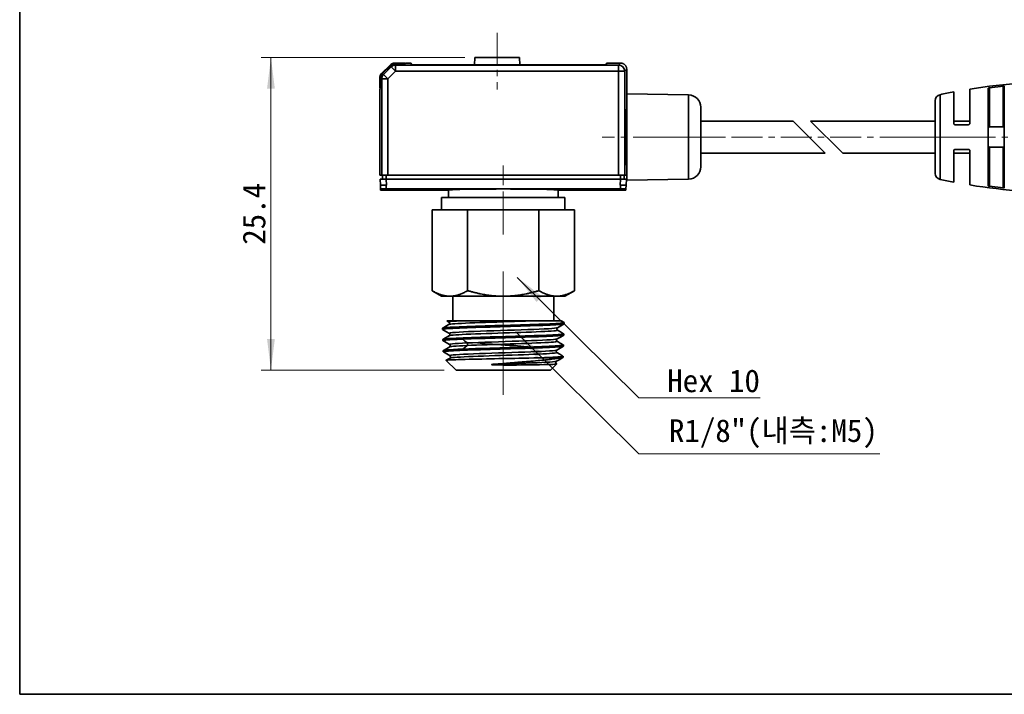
# Model space of a CAD drawing. Header units: millimetres. Extents: x 0 to 151, y 0 to 107.
# Tile 1 of 5: x 0 to 80, y 0 to 55. Entities that reach past the tile are written whole.
import ezdxf

# ---------------------------------------------------------------- set-up
doc = ezdxf.new("R2010")
doc.units = ezdxf.units.MM
doc.linetypes.add('CENTERX2', pattern=[4, 2.5, -0.5, 0.5, -0.5])
doc.layers.get('0').update_dxf_attribs({"lineweight": 0})
for name, color, linetype, lineweight in [('Dimension Layer', 3, 'Continuous', 18), ('외형선', 7, 'Continuous', 35), ('중심선2', 1, 'CENTERX2', 15)]:
    doc.layers.add(name, color=color, linetype=linetype, lineweight=lineweight)
doc.dimstyles.new('ISO-25', dxfattribs={"dimscale": 0.8, "dimtxt": 2.3, "dimasz": 3.15, "dimexe": 1, "dimexo": 1, "dimgap": 0.5, "dimtad": 1, "dimdec": 8, "dimdsep": 46, "dimtxsty": 'Standard', "dimblk": '_CAXARROW', "dimcen": 2.5, "dimdle": 6.3, "dimclrd": 1, "dimclre": 1, "dimclrt": 2, "dimadec": 8, "dimazin": 2, "dimtfac": 0.8, "dimtdec": 8, "dimtmove": 0, "dimatfit": 3, "dimfxl": 0, "dimarcsym": 0})

# ---------------------------------------------------------------- blocks, each defined once
blk = doc.blocks.new('*X3')
at = {"layer": 'Dimension Layer', "linetype": 'Continuous'}
blk.add_hatch(color=1, dxfattribs=at).paths.add_polyline_path([(-15.914, 9.761), (-13.901, 8.213), (-14.344, 7.765)], flags=0)
at = {"layer": 'Dimension Layer', "color": 1, "linetype": 'Continuous'}
blk.add_line((-15.914, 9.761), (-6.048, 0), dxfattribs=at)
at = {"layer": 'Dimension Layer', "color": 1}
blk.add_line((-6.048, 0), (3.778, 0), dxfattribs=at)
at = {"layer": 'Dimension Layer', "color": 2, "insert": (0, 1.358), "char_height": 1.84, "width": 15.11365, "attachment_point": 5}
blk.add_mtext('Hex 10', dxfattribs=at)
blk = doc.blocks.new('*X4')
at = {"layer": 'Dimension Layer', "linetype": 'Continuous'}
blk.add_hatch(color=1, dxfattribs=at).paths.add_polyline_path([(-20.761, 9.761), (-18.748, 8.213), (-19.191, 7.765)], flags=0)
at = {"layer": 'Dimension Layer', "color": 1, "linetype": 'Continuous'}
blk.add_line((-20.761, 9.761), (-10.895, 0), dxfattribs=at)
at = {"layer": 'Dimension Layer', "color": 1}
blk.add_line((-10.895, 0), (8.625, 0), dxfattribs=at)
at = {"layer": 'Dimension Layer', "color": 2, "insert": (0, 1.626), "char_height": 1.84, "width": 34.50075, "attachment_point": 5}
blk.add_mtext('R1/8"(내측:M5)', dxfattribs=at)
blk = doc.blocks.new('*X5')
at = {"layer": 'Dimension Layer', "linetype": 'Continuous'}
for points in [[(20.36, 51.627), (20.045, 49.107), (20.675, 49.107)], [(20.36, 26.277), (20.045, 28.797), (20.675, 28.797)]]:
    blk.add_hatch(color=1, dxfattribs=at).paths.add_polyline_path(points, flags=0)
at = {"layer": 'Dimension Layer', "color": 1, "linetype": 'Continuous'}
for p, q in [((36.073, 51.627), (19.56, 51.627)), ((20.36, 26.277), (20.36, 51.627)), ((34.388, 26.277), (19.56, 26.277))]:
    blk.add_line(p, q, dxfattribs=at)
at = {"layer": 'Dimension Layer', "color": 2, "insert": (19.001, 38.952), "char_height": 1.84, "width": 9.42366, "attachment_point": 5, "rotation": 90}
blk.add_mtext('25.4', dxfattribs=at)
blk = doc.blocks.new('_CAXARROW')
blk.add_hatch(color=0).paths.add_polyline_path([(0, 0), (-1, 0.125), (-1, -0.125)], flags=0)

msp = doc.modelspace()

# ---------------------------------------------------------------- linework, layer by layer
at = {"layer": '외형선'}
for p, q in [((30.39233908, 51.1798887), (31.23425645, 51.1798887)), ((30.46015354, 51.01953861), (30.41578394, 51.12665631)), ((30.41578394, 51.12665631), (31.24884721, 51.12665631)), ((31.23425645, 51.1798887), (31.21999287, 51.12665631)), ((31.24884721, 51.12665631), (31.28861752, 51.17729143)), ((31.7334658, 51.17729143), (31.28861752, 51.17729143)), ((31.73544551, 51.06387387), (31.7334658, 51.17729143)), ((36.87275034, 51.62729143), (36.85185112, 51.02881621)), ((38.68782957, 51.62729143), (36.87275034, 51.62729143)), ((40.5029088, 51.62729143), (38.68782957, 51.62729143)), ((40.52380801, 51.0288162), (40.5029088, 51.62729143)), ((47.54219333, 51.17729143), (47.54021493, 51.06394901)), ((48.68813415, 51.17729143), (47.54219333, 51.17729143)), ((48.68813415, 51.17729143), (48.53038133, 51.01953861)), ((29.33167891, 50.32633531), (30.03878569, 51.03344209)), ((30.06244592, 50.98029891), (29.38482208, 50.30267507)), ((29.49193979, 50.25830547), (29.38482208, 50.30267507)), ((29.49193979, 50.25830547), (30.10681553, 50.87318121)), ((29.8452778, 49.90496745), (30.46015354, 50.51984319)), ((30.06244592, 50.98029891), (30.10681553, 50.87318121)), ((30.46015354, 50.51984319), (30.10681553, 50.87318121)), ((30.46015354, 51.01953861), (30.46015354, 50.51984319)), ((30.46015354, 51.01953861), (48.53038133, 51.01953861)), ((48.53038133, 50.51984319), (30.46015354, 50.51984319)), ((46.53789776, 51.02881618), (32.73776132, 51.02881623)), ((48.53038133, 50.51984319), (48.53038133, 51.01953861)), ((48.53038133, 42.07729143), (48.53038133, 50.51984319)), ((49.03007675, 50.51984319), (48.53038133, 50.51984319)), ((49.03007675, 50.51984319), (49.18782956, 50.67759601)), ((49.03007675, 50.51984319), (49.03007675, 42.07729143)), ((49.18782956, 50.67759601), (49.18782957, 48.67729143)), ((29.1852323, 49.13086455), (29.1852323, 49.97278191)), ((29.23846468, 49.94933706), (29.34558239, 49.90496745)), ((29.23846468, 49.11627379), (29.23846468, 49.94933706)), ((29.8452778, 49.90496745), (29.34558239, 49.90496745)), ((29.34558239, 42.07729143), (29.34558239, 49.90496745)), ((29.49193979, 50.25830547), (29.8452778, 49.90496745)), ((29.8452778, 49.90496745), (29.8452778, 42.07729143)), ((29.23846468, 49.14512812), (29.1852323, 49.13086455)), ((29.23846468, 49.11627379), (29.18782957, 49.07650347)), ((29.18782957, 49.07650347), (29.18782957, 42.07729143)), ((54.20528197, 48.58971147), (49.18782957, 48.67729143)), ((49.18782957, 48.67729143), (49.18782957, 41.67729143)), ((75.68782957, 46.27729143), (75.68782957, 48.83509748)), ((76.98782957, 49.06227898), (76.98783135, 46.2773494)), ((78.48782957, 41.22536588), (78.48782957, 49.12921698)), ((78.58783039, 49.16887321), (78.58783009, 46.00795381)), ((79.68782957, 46.00795381), (79.68782767, 49.29935698)), ((79.78782957, 49.28442736), (79.78782957, 41.07015598)), ((54.20528197, 41.76487139), (54.20528197, 48.58971147)), ((74.18782957, 48.12398713), (74.18782957, 42.23029363)), ((74.58368413, 41.74126017), (74.58368413, 48.61332269)), ((55.18782957, 42.76471908), (55.18782957, 47.58986377)), ((62.68072279, 46.47729143), (55.18782957, 46.47729143)), ((62.68072279, 46.47729143), (65.28072279, 43.87729143)), ((64.09493635, 46.47729143), (66.69493635, 43.87729143)), ((74.18782957, 46.47729143), (64.09493635, 46.47729143)), ((76.98782957, 46.47729143), (75.68782957, 46.47729143)), ((78.58783009, 46.00795381), (79.68782957, 46.00795381)), ((75.68782957, 41.51948538), (75.68783024, 44.07724279)), ((76.98782957, 44.07729143), (76.98782957, 41.29230388)), ((78.58782957, 44.34662904), (78.58783037, 41.18570981)), ((79.68782872, 44.34662904), (78.58782957, 44.34662904)), ((79.68782766, 41.05522604), (79.68782872, 44.34662904)), ((55.18782957, 43.87729143), (65.28072279, 43.87729143)), ((66.69493635, 43.87729143), (74.18782957, 43.87729143)), ((75.68782957, 43.87729143), (76.98782957, 43.87729143)), ((29.18782957, 42.07729143), (29.34558239, 42.07729143)), ((29.20355191, 41.77729122), (29.23028413, 41.26721003)), ((29.34558239, 42.07729143), (29.8452778, 42.07729143)), ((29.38783214, 42.07729143), (29.38783214, 41.77729143)), ((29.68715638, 42.07729143), (29.68715638, 41.77729143)), ((29.7028865, 41.77729122), (29.72907092, 41.27728454)), ((48.67277249, 41.77729122), (29.7028865, 41.77729122)), ((48.53038133, 42.07729143), (29.8452778, 42.07729143)), ((48.53038133, 42.07729143), (49.03007675, 42.07729143)), ((48.64658822, 41.27728454), (48.67277249, 41.77729122)), ((48.68850275, 41.77729143), (48.68850276, 42.07729143)), ((48.98782867, 42.07729143), (48.98782867, 41.77729143)), ((49.03007675, 42.07729143), (49.18782957, 42.07729143)), ((49.14538178, 41.26733947), (49.17210722, 41.77729122)), ((49.18782957, 41.67729143), (54.20528197, 41.76487139)), ((29.24597826, 40.96774832), (29.2507189, 40.87729143)), ((29.2507189, 40.87729143), (34.7380661, 40.87729077)), ((29.70289518, 40.97697399), (48.67276403, 40.97697399)), ((34.73806609, 40.87729143), (34.74853913, 40.27729143)), ((43.62712001, 40.27729143), (43.63759305, 40.87729143)), ((43.63759304, 40.87729077), (49.12494023, 40.87729143)), ((49.12494023, 40.87729143), (49.12968088, 40.96774827)), ((34.18782957, 40.27729143), (34.18782957, 39.27729143)), ((44.18782957, 40.27729143), (34.18782957, 40.27729143)), ((44.18782957, 39.27729143), (44.18782957, 40.27729143)), ((33.41432688, 39.27729143), (33.41432688, 32.72387342)), ((34.85770255, 39.27729143), (33.41432688, 39.27729143)), ((36.30107822, 39.27729143), (34.85770255, 39.27729143)), ((36.30107822, 39.27729143), (36.30107822, 32.72387342)), ((39.18782957, 39.27729143), (36.30107822, 39.27729143)), ((42.07458091, 39.27729143), (39.18782957, 39.27729143)), ((42.07458091, 39.27729143), (42.07458091, 32.72387342)), ((43.51795659, 39.27729143), (42.07458091, 39.27729143)), ((44.96133226, 39.27729143), (43.51795659, 39.27729143)), ((44.96133226, 39.27729143), (44.96133226, 32.72387342)), ((33.41432688, 32.72387342), (34.18782957, 32.27729143)), ((44.18782957, 32.27729143), (44.96133226, 32.72387342)), ((34.18782957, 32.27729143), (34.85770255, 32.27729143)), ((34.85770255, 32.27729143), (39.18782957, 32.27729143)), ((35.08782957, 32.27729143), (35.08782957, 30.27729143)), ((39.18782957, 32.27729143), (43.51795659, 32.27729143)), ((43.28782957, 30.27729143), (43.28782957, 32.27729143)), ((43.51795659, 32.27729143), (44.18782957, 32.27729143)), ((34.26898716, 29.68024841), (34.27202841, 29.58292846)), ((44.11780284, 30.0364362), (44.12084594, 30.1338154)), ((34.29733428, 28.77314073), (34.30037368, 28.67587988)), ((44.08946098, 29.1294966), (44.09249817, 29.22668663)), ((44.06111129, 28.22230644), (44.06415194, 28.31960719)), ((34.3256804, 27.86606485), (34.32872204, 27.76873246)), ((43.86173183, 27.2768035), (42.04439418, 27.27680263)), ((44.03276298, 27.31516051), (44.03580385, 27.41246856)), ((34.55336898, 27.073967), (35.37532957, 26.27729143)), ((43.00032957, 26.27729143), (43.52374278, 26.78460349)), ((35.37532957, 26.27729143), (43.00032957, 26.27729143))]:
    msp.add_line(p, q, dxfattribs=at)
msp.add_lwpolyline([(0, 0), (0, 106.62832224), (150.7875264, 106.62832224), (150.7875264, 0)], close=True, dxfattribs=at)
for points in [[(78.58783039, 49.16887321), (78.5547408, 49.16312207), (78.52575627, 49.155237), (78.50325906, 49.14573786), (78.49014526, 49.1354193), (78.48782957, 49.12921698)], [(79.68782767, 49.29935698), (78.58783039, 49.16887321)], [(79.78782957, 49.28442736), (79.7821441, 49.29258889), (79.76540487, 49.29845762), (79.74013179, 49.30130049), (79.70982796, 49.3011048), (79.68782767, 49.29935698)], [(75.68782957, 46.27729143), (75.69408938, 46.24246649), (75.71193881, 46.2121716), (75.73979914, 46.18958124), (75.77376523, 46.1782854), (75.7878276, 46.17729143)], [(76.88782971, 46.17729143), (76.91964862, 46.18248875), (76.94837125, 46.19770057), (76.97034435, 46.22079975), (76.98386236, 46.24940411), (76.98783135, 46.2773494)], [(75.7878276, 46.17729143), (76.88782971, 46.17729143)], [(75.78782775, 44.17729143), (75.75434171, 44.17151756), (75.7252455, 44.15528652), (75.70259942, 44.12959652), (75.68971537, 44.09662027), (75.68783024, 44.07724279)], [(76.88782984, 44.17729143), (75.78782775, 44.17729143)], [(76.98782957, 44.07729143), (76.98228656, 44.11012246), (76.96583578, 44.13986164), (76.94117793, 44.16187247), (76.91170982, 44.17439824), (76.88782984, 44.17729143)], [(29.24597087, 40.9678892), (29.23026395, 41.26759516)], [(29.70276077, 41.27730314), (29.52482421, 41.2749201), (29.37397675, 41.27253706), (29.27320502, 41.27015402), (29.23786493, 41.26777098)], [(29.72907092, 41.27728454), (29.70288173, 41.27712736)], [(29.70288173, 41.27712736), (29.70289518, 40.97710691)], [(48.67277741, 41.27712736), (48.64658822, 41.27728454)], [(48.67276403, 40.97710691), (48.67277741, 41.27712736)], [(49.1377942, 41.26777092), (49.10245513, 41.27015397), (49.00168363, 41.27253702), (48.85083574, 41.27492008), (48.67289837, 41.27730314)], [(49.1453907, 41.26750952), (49.12968828, 40.96788964)], [(78.48782957, 41.22536588), (78.49393671, 41.21513414), (78.51148897, 41.20480851), (78.53863623, 41.19543139), (78.57160308, 41.18816366), (78.58783037, 41.18570981)], [(78.58783037, 41.18570981), (79.68782766, 41.05522604)], [(79.68782766, 41.05522604), (79.719898, 41.05309926), (79.74863831, 41.05382727), (79.77073358, 41.0573792), (79.78423509, 41.06350855), (79.78782957, 41.07015598)], [(34.26898716, 29.68024842), (34.2747245, 29.68737341)], [(44.1115562, 30.02935887), (44.10645868, 30.02686203), (44.07312351, 30.01729171), (44.0166681, 30.00746428), (43.93781449, 29.99755563), (43.81174281, 29.98544682), (43.65377296, 29.97345706), (43.45894291, 29.96121705), (43.23290742, 29.948894), (42.9848391, 29.93678161), (42.71057333, 29.92467509), (42.40288581, 29.9123844), (42.07170941, 29.90014116), (41.72972145, 29.88812221), (41.37020986, 29.87600493), (40.984505, 29.86359434), (40.58568849, 29.85131606), (40.18844706, 29.83939264), (39.78432972, 29.82735629), (39.36420405, 29.81487353), (38.94281906, 29.80248073), (38.535205, 29.79058489), (38.13212903, 29.77865047), (37.72503047, 29.7662204), (37.32866299, 29.75374134), (36.95669376, 29.74175538), (36.60015246, 29.72986352), (36.25201715, 29.71753941), (35.92538217, 29.70509492), (35.63100172, 29.692997), (35.36119541, 29.68102533), (35.11126275, 29.66877714), (34.89116551, 29.65643211), (34.70755981, 29.64430906), (34.55490089, 29.63221922), (34.4313361, 29.61994706), (34.34256634, 29.6076943), (34.28962883, 29.59540663), (34.27202841, 29.58292846)], [(34.27202841, 29.58292846), (34.27850593, 29.57559853)], [(34.2747245, 29.68737341), (34.30766344, 29.69850151), (34.42676264, 29.71704162), (34.54594785, 29.72905914), (34.69718221, 29.74105022), (34.88527945, 29.75341611), (35.10482582, 29.76578744), (35.34688862, 29.77777112), (35.6154651, 29.7897711), (35.91765808, 29.80213526), (36.24375369, 29.81447258), (36.58146375, 29.82648269), (36.93717852, 29.83850707), (37.31949449, 29.8508408), (37.7154823, 29.86318214), (38.11081128, 29.87520261), (38.51360121, 29.88719639), (38.93296846, 29.89954784), (39.35422898, 29.91192022), (39.76260998, 29.92390981), (40.16705714, 29.93589974), (40.57618176, 29.94826885), (40.97520152, 29.96061283), (41.3505753, 29.9726119), (41.7110583, 29.98463712), (42.06378596, 29.99697775), (42.39554226, 30.00931153), (42.69555685, 30.02133571), (42.97139625, 30.03333696), (43.22791285, 30.04567796), (43.45494945, 30.05804864), (43.64570615, 30.07004597), (43.80572485, 30.0820308), (43.93702714, 30.09440205), (44.03366129, 30.1067538), (44.09859797, 30.12020129), (44.12084594, 30.1338154)], [(34.27477219, 29.57775687), (34.54559973, 29.42118803), (34.81638295, 29.26461919)], [(34.78605346, 29.98303079), (34.52930496, 29.83456409), (34.28171308, 29.69141309)], [(34.60578805, 30.27729143), (34.61557516, 30.27729143), (34.65918125, 30.27729143), (34.73360922, 30.27729143), (34.8393656, 30.27729143), (34.98027591, 30.27729143), (35.1526584, 30.27729143), (35.4059806, 30.27729143), (35.70659569, 30.27729143)], [(34.60828946, 30.27584505), (34.78781732, 30.17203591)], [(35.70642088, 30.27736898), (35.38664248, 30.25872979), (35.13058878, 30.24009059), (34.94171356, 30.2214514), (34.82331677, 30.2028122), (34.77821515, 30.184173), (34.78464529, 30.1739723)], [(34.78399336, 30.17433728), (34.82610872, 30.12785088), (34.83723497, 30.08977017), (34.83123621, 30.04028545), (34.78390095, 29.98172468)], [(34.78498915, 29.98242254), (34.78397191, 29.98182718)], [(41.42493658, 30.27728713), (41.00047423, 30.26168309), (40.55499241, 30.24607905), (40.09362996, 30.230475), (39.62180416, 30.21487096), (39.14502836, 30.19926691), (38.66884489, 30.18366287), (38.19882411, 30.16805883), (37.74046474, 30.15245478), (37.29906409, 30.13685074), (36.87984077, 30.12124669), (36.48761467, 30.10564265), (36.12698679, 30.09003861), (35.80218786, 30.07443456), (35.51690657, 30.05883052), (35.27460715, 30.04322647), (35.07795425, 30.02762243), (34.92934731, 30.01201839), (34.83046644, 29.99641434), (34.78498915, 29.98242254)], [(34.78703144, 29.98359636), (34.78605346, 29.98303079)], [(43.57661152, 29.72026991), (43.57255641, 29.7181931), (43.49603502, 29.6995539), (43.34799968, 29.68091471), (43.13015408, 29.66227551), (42.84688283, 29.64363631), (42.50319729, 29.62499712), (42.1041882, 29.60635792), (41.65647004, 29.58771872), (41.16803003, 29.56907953), (40.64690453, 29.55044033), (40.10141077, 29.53180113), (39.54081162, 29.51316193), (38.9745688, 29.49452274), (38.4121296, 29.47588354), (37.86270214, 29.45724434), (37.3352981, 29.43860515), (36.83892302, 29.41996595), (36.38209533, 29.40132675), (35.97185533, 29.38268755), (35.61496401, 29.36404836), (35.31804641, 29.34540916), (35.08577493, 29.32676996), (34.92135976, 29.30813076), (34.82797427, 29.28949157), (34.80778957, 29.27085237), (34.81336911, 29.26661572)], [(43.57693824, 29.52861895), (43.57748448, 29.52829302), (43.57748478, 29.51268898), (43.52631299, 29.49708493), (43.42444054, 29.48148089), (43.27324099, 29.46587684), (43.07432788, 29.4502728), (42.83014207, 29.43466876), (42.54351388, 29.41906471), (42.21775002, 29.40346067), (41.85675971, 29.38785662), (41.46464574, 29.37225258), (41.04608851, 29.35664854), (40.6059269, 29.34104449), (40.14930624, 29.32544045), (39.68158623, 29.3098364), (39.20819209, 29.29423236), (38.73466732, 29.27862832), (38.26655015, 29.26302427), (37.80926573, 29.24742023), (37.3681874, 29.23181618), (36.94844133, 29.21621214), (36.55489308, 29.2006081), (36.19221065, 29.18500405), (35.86450235, 29.16940001), (35.57570508, 29.15379596), (35.32909377, 29.13819192), (35.1275541, 29.12258788), (34.97349334, 29.10698383), (34.86856263, 29.09137979), (34.81415248, 29.07577574), (34.81313885, 29.07521144)], [(35.70652202, 30.27729143), (35.84986726, 30.27729143), (36.15635475, 30.27729143), (36.48752238, 30.27729143), (36.80150541, 30.27729143), (37.13229172, 30.27729143), (37.60159625, 30.27729143), (38.09297518, 30.27729143), (38.59719696, 30.27729143), (38.97554489, 30.27729143), (39.35567133, 30.27729143), (39.73481908, 30.27729143), (40.11053284, 30.27729143), (40.56202834, 30.27729143), (41.0016146, 30.27729143), (41.42474549, 30.27729143)], [(41.4249332, 30.27729143), (41.69672703, 30.27729143), (41.95722105, 30.27729143), (42.21009241, 30.27729143), (42.44871585, 30.27729143), (42.66755482, 30.27729143), (42.87061455, 30.27729143), (43.06048775, 30.27729143), (43.23215199, 30.27729143), (43.41065045, 30.27729143), (43.56155038, 30.27729143), (43.68687598, 30.27729143), (43.78129088, 30.27729143), (43.8437446, 30.27729143), (43.8752152, 30.27729143), (43.87923145, 30.27729143)], [(43.57763498, 29.52817158), (43.53395471, 29.57782115), (43.52372238, 29.61988422), (43.52518845, 29.64274509), (43.5392916, 29.68160225), (43.57746303, 29.72075203)], [(43.57354633, 29.71830726), (43.84433523, 29.87487704), (44.11516821, 30.03144682)], [(44.07911963, 29.23824445), (43.83161121, 29.38134881), (43.57387174, 29.53039237)], [(44.10899889, 30.1444499), (43.87613872, 30.27907964)], [(44.11780284, 30.0364362), (44.1115562, 30.02935887)], [(34.29733428, 28.77314073), (34.30379632, 28.78069394)], [(35.89835293, 28.79622204), (35.66244851, 28.78641697), (35.44252319, 28.77662125), (35.23597756, 28.76675134), (35.04801896, 28.75693984), (34.84649137, 28.74497635), (34.67493931, 28.73290389), (34.53105401, 28.72046176), (34.421209, 28.70813627), (34.33080343, 28.69220652), (34.30037368, 28.67587989)], [(34.30379632, 28.78069394), (34.33623564, 28.79151551), (34.45605333, 28.81015321), (34.57513739, 28.82217003), (34.726068, 28.83419609), (34.91364677, 28.84653185), (35.13246738, 28.85888022), (35.37363367, 28.87089901), (35.64113217, 28.8828909), (35.94203201, 28.89524582), (36.26665573, 28.90761738), (36.60277205, 28.91960501), (36.95674675, 28.93159764), (37.33712835, 28.94396544), (37.73105446, 28.95630732), (38.12426232, 28.96830971), (38.52483635, 28.98033524), (38.94184314, 28.99267375), (39.36067913, 29.0050094), (39.76666942, 29.0170327), (40.16869831, 29.02903165), (40.57532352, 29.04137571), (40.97184884, 29.05374741), (41.34482361, 29.0657424), (41.70294719, 29.07772842), (42.05330457, 29.09009929), (42.38276633, 29.10244865), (42.68062897, 29.11444109), (42.95442036, 29.12646348), (43.20895282, 29.13880958), (43.43414457, 29.15114113), (43.62326072, 29.1631659), (43.7817932, 29.17517282), (43.91173766, 29.18750819), (44.00719939, 29.19987458), (44.0707336, 29.21323256), (44.09249817, 29.22668663)], [(34.81620899, 29.07698701), (34.5584554, 28.92793334), (34.31096583, 28.78483899)], [(34.81232026, 29.26720973), (34.85586711, 29.21767639), (34.86608988, 29.17563444), (34.8646165, 29.15270203), (34.85043191, 29.11376449), (34.8119981, 29.0745341)], [(44.08289374, 29.12208362), (44.07804475, 29.1196799), (44.04451129, 29.10989395), (43.98771585, 29.10004861), (43.90839051, 29.09025244), (43.78243548, 29.07828543), (43.62478503, 29.06620279), (43.43049738, 29.05375176), (43.20521991, 29.0414284), (42.95807305, 29.02952968), (42.68491339, 29.0175421), (42.37854855, 29.00506906), (42.04887382, 28.99262389), (41.70851906, 28.98069883), (41.35078732, 28.96879866), (40.9670583, 28.95641693), (40.57035038, 28.94394148), (40.17525872, 28.9318986), (39.77337743, 28.91997959), (39.35563253, 28.90769762), (38.93669694, 28.89529562), (38.53148457, 28.88317079), (38.13083179, 28.87114485), (37.72622871, 28.85890366), (37.33234868, 28.84660761), (36.95131151, 28.83413278), (36.58673858, 28.82162778), (36.23098238, 28.80889622), (35.89835222, 28.79623899)], [(35.89840692, 28.79619258), (36.07792852, 28.6420676), (36.25745012, 28.48794262)], [(43.54807833, 28.81302417), (43.52677211, 28.80487242), (43.42667284, 28.78623322), (43.25597652, 28.76759402), (43.01709115, 28.74895482), (42.71482992, 28.73031562), (42.35426523, 28.71167643), (41.94071058, 28.69303723), (41.48133957, 28.67439803), (40.98419111, 28.65575883), (40.45731533, 28.63711963), (39.90924246, 28.61848043), (39.34930703, 28.59984123), (38.78692034, 28.58120203), (38.23144805, 28.56256283), (37.69194117, 28.54392363), (37.17731814, 28.52528444), (36.69648195, 28.50664524), (36.25747291, 28.48800604)], [(43.54917562, 28.62118243), (43.50708771, 28.66765045), (43.4959628, 28.70571529), (43.501935, 28.75514671), (43.54909219, 28.8135989)], [(43.54488557, 28.81100805), (43.81565138, 28.96757728), (44.08646213, 29.12414652)], [(44.08946098, 29.12949661), (44.08289374, 29.12208362)], [(44.09249817, 29.22668663), (44.08623344, 29.23413184)], [(34.30037368, 28.67587989), (34.30449816, 28.67002533)], [(34.30088899, 28.672113), (34.57161581, 28.51557485), (34.84231684, 28.3590367)], [(44.05513276, 28.21522625), (44.04966385, 28.21248295), (44.01603969, 28.2027494), (43.95907722, 28.19289587), (43.87951681, 28.1830015), (43.75381868, 28.17093515), (43.59662026, 28.1588248), (43.40299933, 28.146492), (43.17858491, 28.13424143), (42.93246936, 28.12224937), (42.66051691, 28.11015596), (42.35557062, 28.09773308), (42.027481, 28.08543051), (41.68880996, 28.07350475), (41.3328979, 28.06147879), (40.95116847, 28.04900961), (40.55657226, 28.03662041), (40.16363692, 28.02471298), (39.76399552, 28.01276417), (39.34862423, 28.0003301), (38.93211095, 27.98786906), (38.5293018, 27.97590241), (38.13106817, 27.96399917), (37.72896, 27.95164299), (37.33755593, 27.93918777), (36.97033391, 27.92713287), (36.61844588, 27.91519371), (36.27496431, 27.90290964), (35.95281667, 27.89051613), (35.66261203, 27.87840336), (35.39676607, 27.86638087), (35.15065064, 27.85412561), (34.93408284, 27.84181179), (34.75360976, 27.82971798), (34.60376791, 27.81761654), (34.48274981, 27.80531277), (34.39615064, 27.7930566), (34.34553643, 27.78098706), (34.32872204, 27.76873247)], [(34.33465078, 27.87495379), (34.36532992, 27.88457389), (34.41620163, 27.89400207), (34.4874852, 27.90348006), (34.60712712, 27.91553832), (34.75839705, 27.92752371), (34.94609003, 27.93982499), (35.16478438, 27.95219826), (35.51187323, 27.96919388), (35.91538052, 27.98626595)], [(34.84707839, 28.171258), (34.58922509, 28.02214214), (34.34216084, 27.87929846)], [(36.25744642, 28.48793279), (35.87802045, 28.46985943), (35.55077619, 28.45178608), (35.28045587, 28.43371272), (35.07106949, 28.41563936), (34.92646364, 28.397566), (34.84863491, 28.37949264), (34.83838973, 28.36141929), (34.83911553, 28.36089054)], [(34.83911553, 28.36089054), (34.84141596, 28.359435)], [(34.840634, 28.35987807), (34.88161815, 28.31552803), (34.89379756, 28.27510095), (34.89354038, 28.25012179), (34.87950405, 28.20798074), (34.84068135, 28.16756394)], [(34.8431262, 28.16903784), (34.84154211, 28.16818208)], [(34.84400484, 28.16948008), (34.8431262, 28.16903784)], [(36.25743278, 28.27992061), (35.92222573, 28.26408022), (35.62653051, 28.24823982), (35.37368396, 28.23239942), (35.16660113, 28.21655903), (35.00809807, 28.20071863), (34.89991585, 28.18487824), (34.84400484, 28.16948008)], [(35.91537744, 27.98633786), (36.40063422, 28.00478125), (36.66531811, 28.01417365), (36.9406476, 28.02354131), (37.30696465, 28.03553966), (37.68629114, 28.04756662), (38.08750498, 28.05991453), (38.4967903, 28.07225063), (38.89944319, 28.08427531), (39.30411722, 28.09628021), (39.71971223, 28.10861765), (40.13145567, 28.12098574), (40.52513091, 28.13298682), (40.90961144, 28.14497123), (41.29282394, 28.15734215), (41.66069641, 28.16969744), (42.00097235, 28.18168446), (42.32186852, 28.19370158), (42.62944526, 28.20605362), (42.91191695, 28.21838504), (43.16038988, 28.23040832), (43.38147706, 28.2424212), (43.57868682, 28.25475272), (43.74385093, 28.26711262), (43.88077182, 28.2800205), (43.98030221, 28.292907), (44.04289267, 28.30626478), (44.06415194, 28.31960719)], [(36.25741249, 28.27996973), (36.08639707, 28.13315563), (35.91538166, 27.98634153)], [(43.54915801, 28.62119507), (43.55215597, 28.60765442), (43.50795458, 28.59205038), (43.41341791, 28.57644634), (43.26956595, 28.56084229), (43.07809751, 28.54523825), (42.84133035, 28.5296342), (42.56190596, 28.51403016), (42.24324016, 28.49842612), (41.88894321, 28.48282207), (41.50322092, 28.46721803), (41.09058005, 28.45161398), (40.65579615, 28.43600994), (40.2040115, 28.4204059), (39.74044789, 28.40480185), (39.27054307, 28.38919781), (38.79978856, 28.37359376), (38.33365463, 28.35798972), (37.87759475, 28.34238567), (37.43694348, 28.32678163), (37.01678595, 28.31117759), (36.62210467, 28.29557354), (36.25741226, 28.2799695)], [(36.25747291, 28.48800604), (36.27415359, 28.46878059), (36.28694838, 28.44372618), (36.29514682, 28.41478576), (36.29803844, 28.38390227), (36.29514958, 28.35301869), (36.28695384, 28.32407797), (36.2741617, 28.29902306), (36.25748363, 28.27979693)], [(37.09795912, 28.50730022), (37.11000285, 28.50127786), (37.17798323, 28.48239727), (37.30672747, 28.46115417), (37.49353593, 28.43935965), (37.72270273, 28.4181247), (38.00080503, 28.39632137), (38.30446312, 28.3750956), (38.64239025, 28.35328255), (38.98617954, 28.33206663), (39.34569342, 28.31024335), (39.69071289, 28.28903752), (40.0311332, 28.26720395), (40.33834264, 28.24600809), (40.62114986, 28.22416453), (40.85578733, 28.20297808), (41.04898121, 28.18112537), (41.18449637, 28.15994758), (41.23229754, 28.14915282)], [(43.51743767, 27.90433863), (43.78809389, 28.0608401), (44.05879158, 28.21734156)], [(44.05145891, 28.33074671), (43.80384129, 28.47391729), (43.54608914, 28.62296971)], [(43.54800339, 28.62187075), (43.54915801, 28.62119507)], [(44.06111129, 28.22230644), (44.05513276, 28.21522625)], [(44.06415194, 28.31960719), (44.05849167, 28.32668149)], [(34.3256804, 27.86606485), (34.33465078, 27.87495379)], [(34.32872204, 27.76873247), (34.33554029, 27.76116491)], [(34.33185871, 27.76329313), (34.60246817, 27.60684369), (34.87303154, 27.45039426)], [(34.55495136, 27.07894914), (34.55750149, 27.08021632), (34.58271409, 27.08645002), (34.63002062, 27.09274481), (34.69881039, 27.09901828), (34.8110701, 27.10669288), (34.95375803, 27.11438704), (35.13144739, 27.12224777), (35.33897883, 27.13005987), (35.56798088, 27.13768433), (35.82207177, 27.14533155), (36.10790388, 27.15314682), (36.41636975, 27.1609102), (36.73805623, 27.16853008), (37.07699734, 27.17617627), (37.44129293, 27.18399715), (37.81876998, 27.1917629), (38.15021497, 27.19841818), (38.4875565, 27.20510018), (38.83648133, 27.21191792), (39.18783056, 27.21868437), (39.50079501, 27.224675), (39.81282993, 27.2306825), (40.12801211, 27.23682365), (40.43947582, 27.24295843), (40.85711243, 27.25127355), (41.26184888, 27.25956031), (41.66350503, 27.26819147), (42.04439418, 27.27680263)], [(34.8725822, 27.26263592), (34.61479533, 27.11355413), (34.55623835, 27.07969339)], [(43.52062985, 27.9061942), (43.4736737, 27.89151198), (43.35503248, 27.87343862), (43.17154089, 27.85536526), (42.92568885, 27.8372919), (42.62114754, 27.81921855), (42.26320609, 27.80114519), (41.8572761, 27.78307183), (41.40943954, 27.76499847), (40.92707603, 27.74692511), (40.41771405, 27.72885176), (39.88911195, 27.7107784), (39.34966804, 27.69270504), (38.80789111, 27.67463168), (38.27223954, 27.65655832), (37.75096609, 27.63848497), (37.25227111, 27.62041161), (36.78418791, 27.60233825), (36.35374306, 27.58426489), (35.96758782, 27.56619153), (35.632203, 27.54811818), (35.35252038, 27.53004482), (35.13264304, 27.51197146), (34.97654779, 27.4938981), (34.88648926, 27.47582474), (34.86342142, 27.45775139), (34.86985806, 27.45223937)], [(34.86897186, 27.45274233), (34.9098133, 27.40864639), (34.92207587, 27.36831407), (34.92188596, 27.34327893), (34.90786795, 27.30097399), (34.86904825, 27.26051463)], [(43.52037575, 27.71440809), (43.52606734, 27.70966636), (43.51116031, 27.69382596), (43.44446828, 27.67798557), (43.32656271, 27.66214517), (43.15874909, 27.64630477), (42.9433927, 27.63046438), (42.68294516, 27.61462398), (42.38035355, 27.59878359), (42.03955413, 27.58294319), (41.66460095, 27.56710279), (41.2598124, 27.5512624), (40.83024776, 27.535422), (40.38109519, 27.51958161), (39.91763144, 27.50374121), (39.44548777, 27.48790081), (38.97038403, 27.47206042), (38.49802507, 27.45622002), (38.0340294, 27.44037963), (37.58398469, 27.42453923), (37.15342152, 27.40869883), (36.74738976, 27.39285844), (36.37069852, 27.37701804), (36.02809667, 27.36117765), (35.72358357, 27.34533725), (35.46063944, 27.32949686), (35.24269337, 27.31365646), (35.07231955, 27.29781606), (34.95128081, 27.28197567), (34.88128725, 27.26613527), (34.86950634, 27.26085693)], [(43.86171008, 27.27678077), (43.78927635, 27.26195809), (43.68660188, 27.24326692), (43.54640834, 27.22070725), (43.36053335, 27.19427909), (43.12038817, 27.16398244), (43.01776323, 27.15195524), (42.89774374, 27.13839667), (42.75892516, 27.12330673), (42.59989651, 27.10668541), (42.46158895, 27.09276674), (42.31580908, 27.07860655), (42.16253498, 27.06420485), (42.00178013, 27.04956163), (41.80375954, 27.0320073), (41.61545183, 27.01566501), (41.43830867, 27.00053476), (41.35901831, 26.99382231), (41.21085193, 26.98137963), (41.06222767, 26.96904026), (40.93519836, 26.95859141), (40.83043362, 26.95003308), (40.75217554, 26.94367139), (40.69457446, 26.93900503), (40.6472675, 26.93518422), (40.6419706, 26.93475828), (40.56119098, 26.92830411), (40.48170106, 26.92196942), (40.40354053, 26.9157542), (40.32674577, 26.90965846), (40.25134999, 26.90368219), (40.17738334, 26.89782539), (40.10487311, 26.89208807), (39.73306841, 26.8626684), (39.441132, 26.83945484), (39.18783002, 26.8191224)], [(42.04439418, 27.27680263), (42.52501211, 27.29536369), (42.7485895, 27.30485201), (42.95682928, 27.31438417), (43.19700801, 27.32641967), (43.40953279, 27.33838102), (43.59771566, 27.35070568), (43.75369625, 27.36310456), (43.87457036, 27.37529705), (43.96227639, 27.387414), (44.0171569, 27.39990341), (44.03580385, 27.41246857)], [(43.52083306, 27.71401673), (43.47992963, 27.75822744), (43.46771981, 27.79861034), (43.46794863, 27.82362802), (43.48201426, 27.86588453), (43.52101154, 27.90639668)], [(43.49083071, 26.99832023), (43.7614683, 27.15481066), (44.02440201, 27.30682992)], [(44.02191584, 27.42439541), (43.77459432, 27.56739492), (43.51665225, 27.71656031)], [(43.51973756, 27.71477605), (43.52037575, 27.71440809)], [(44.02845001, 27.30916956), (44.02196886, 27.30564122), (43.99027462, 27.29620693), (43.93664313, 27.28661348), (43.86173529, 27.27695858)], [(44.02440201, 27.30682992), (44.03213574, 27.31130109)], [(44.03276298, 27.31516051), (44.02845001, 27.30916956)], [(44.03580385, 27.41246857), (44.02922116, 27.42017171)], [(34.55336893, 27.07396705), (34.55495136, 27.07894914)], [(38.3788143, 26.75282344), (38.31951474, 26.74708485), (38.2760253, 26.74153766), (38.24172782, 26.73242884)], [(38.24172782, 26.73242884), (38.24720005, 26.72856358), (38.25227594, 26.72607037), (38.26774959, 26.72269967), (38.28330243, 26.72101048), (38.30847872, 26.71855544), (38.3628147, 26.7146295), (38.44212701, 26.71078038), (38.55089021, 26.70696897), (38.67975789, 26.70372962), (38.82885917, 26.70106234), (38.99824324, 26.69896714), (39.18782928, 26.697444)], [(39.18782047, 26.81917964), (38.78162386, 26.78632533), (38.378701, 26.75313957)], [(43.49228364, 26.99905627), (43.46057545, 26.98784408), (43.35527861, 26.96977072), (43.18511733, 26.95169736), (42.95242156, 26.933624), (42.66058629, 26.91555064), (42.31471988, 26.89747729), (41.92008817, 26.87940393), (41.48255098, 26.86133057), (41.00932884, 26.84325721), (40.50783198, 26.82518385), (39.98567706, 26.80711049), (39.45116707, 26.78903714), (38.91274746, 26.77096378), (38.3788245, 26.75289042)], [(39.18782782, 26.69734326), (39.40149407, 26.69622155), (39.82918655, 26.6959164), (40.25064773, 26.69751988), (40.59567807, 26.69971062), (40.93100199, 26.70245007), (41.2542841, 26.70579534), (41.56338151, 26.7097649), (41.85486658, 26.71422032), (42.12805329, 26.71900525), (42.46450054, 26.72606689), (42.76124788, 26.73396406), (43.01281714, 26.74256684), (43.19273746, 26.75057905), (43.33527745, 26.75920477)], [(43.3353247, 26.75925295), (43.46907431, 26.77187929), (43.5067762, 26.77824876), (43.52374282, 26.78460353)], [(43.4914697, 26.80757832), (43.49281934, 26.80676379), (43.49192003, 26.79092339), (43.43929181, 26.775083), (43.33534189, 26.7592426)], [(43.49247209, 26.80696698), (43.45172987, 26.85091719), (43.43944283, 26.89120115), (43.43960514, 26.9162717), (43.45365011, 26.95868737), (43.49261139, 26.99922819)], [(43.52434336, 26.7879255), (43.51928897, 26.79125677), (43.49233207, 26.79792544), (43.47964401, 26.79995686)], [(43.49398957, 27.00015958), (43.49228364, 26.99905627)], [(43.52374282, 26.78460353), (43.52434336, 26.7879255)]]:
    msp.add_lwpolyline(points, dxfattribs=at)
for centre, radius, start, end in [((30.39233908, 50.6798887), 0.5, 90, 135.0000000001), ((30.41603634, 50.62635154), 0.50035704, 90.0289058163, 134.9710941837), ((29.6852323, 49.97278191), 0.5, 134.9999999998, 180), ((29.73876946, 49.94908465), 0.50035704, 135.0289058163, 179.9710941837), ((30.46015354, 50.51984319), 0.5, 90, 135.0000000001), ((48.53038133, 50.51984319), 0.5, 0, 90), ((29.8452778, 49.90496745), 0.5, 134.9999999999, 180), ((84.68782957, 1.16750882), 48.50978261, 94.0190965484, 99.1332390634), ((84.68782957, 1.16750882), 48.50978261, 100.6920101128, 102.0222123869), ((54.18782957, 47.58986378), 1, 360, 88.9999999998), ((74.68782957, 48.12428923), 0.5, 102.0222123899, 180), ((54.18782957, 42.76471908), 1, 271.0000000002, 0), ((74.68782957, 42.23029363), 0.5, 180, 257.9777876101), ((84.68782957, 89.18707404), 48.50978261, 257.9777876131, 259.3079898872), ((84.68782957, 89.18707404), 48.50978261, 260.8667609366, 265.9809034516)]:
    msp.add_arc(centre, radius, start, end, dxfattribs=at)
for centre, major_axis, ratio, start_param, end_param in [((32.73782957, 51.06382026), (-1.00238293, 0), 0.034920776, 6.2816545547, 7.8539135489), ((46.53782957, 51.06382026), (-1.00238293, 0), 0.034920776, 1.5708643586, 3.1452691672), ((49.18782957, 45.17729143), (0, 2.3), 0.0349207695, 0, 3.1415919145), ((29.7025937, 40.9677547), (0.4647288, 0), 0.020169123, 1.5701404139, 3.1422877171), ((39.18782957, 40.87732302), (-4.44976376, 0), 0.0201691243, 3.1412333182, 6.2835446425), ((48.67306543, 40.9677547), (0.4647288, 0), 0.020169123, 6.2824851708, 7.8546373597)]:
    msp.add_ellipse(centre, major_axis=major_axis, ratio=ratio, start_param=start_param, end_param=end_param, dxfattribs=at)
for points in [[(48.68813415, 51.17729143), (48.70675984, 51.17729143), (48.74407664, 51.17521248), (48.79969196, 51.16578067), (48.85378668, 51.15016302), (48.90529296, 51.12883117), (48.95456889, 51.10164085), (49.00053902, 51.06900358), (49.04224363, 51.03170508), (49.07954184, 50.99000071), (49.11217909, 50.9440306), (49.13936943, 50.89475457), (49.16070125, 50.84324826), (49.17631882, 50.78915373), (49.18575062, 50.73353848), (49.18782956, 50.6962217), (49.18782956, 50.67759601)], [(78.48782957, 45.87011175), (78.48782957, 45.88085477), (78.48919904, 45.90082466), (78.4945068, 45.92635302), (78.50239265, 45.94784071), (78.51234127, 45.9656501), (78.52380971, 45.9799531), (78.53628786, 45.99098532), (78.54918111, 45.99895577), (78.56210075, 46.00426098), (78.57500016, 46.00729896), (78.5835584, 46.00795381), (78.58782957, 46.00795381)], [(79.68782957, 46.00795381), (79.69210073, 46.00795381), (79.70065897, 46.00729895), (79.71355832, 46.00426101), (79.72647821, 45.99895568), (79.73937144, 45.9909852), (79.75184966, 45.97995286), (79.76331797, 45.96564993), (79.77326657, 45.94784053), (79.78115236, 45.92635292), (79.7864601, 45.90082462), (79.78782957, 45.88085476), (79.78782957, 45.87011175)], [(78.58782957, 44.34662904), (78.58355841, 44.34662904), (78.57500017, 44.3472839), (78.56210082, 44.35032184), (78.54918096, 44.35562716), (78.53628773, 44.36359763), (78.52380951, 44.37462996), (78.51234118, 44.3889329), (78.50239258, 44.40674231), (78.49450677, 44.42822992), (78.48919904, 44.45375823), (78.48782957, 44.4737281), (78.48782957, 44.4844711)], [(79.78782957, 44.4844711), (79.78782957, 44.47372809), (79.78646009, 44.4537582), (79.78115234, 44.42822983), (79.77326649, 44.40674215), (79.76331786, 44.38893275), (79.75184942, 44.37462974), (79.73937126, 44.36359753), (79.72647801, 44.35562708), (79.71355838, 44.35032187), (79.70065898, 44.3472839), (79.69210073, 44.34662904), (79.68782957, 44.34662904)], [(29.7028865, 41.77729122), (29.68415883, 41.77729122), (29.64698272, 41.77729152), (29.59131389, 41.7772914), (29.53725417, 41.77729143), (29.48578048, 41.77729143), (29.43656212, 41.77729143), (29.39063772, 41.77729143), (29.34898127, 41.77729143), (29.31172691, 41.77729143), (29.2791268, 41.77729143), (29.25197266, 41.77729143), (29.23066029, 41.77729143), (29.21505368, 41.7772914), (29.20562747, 41.77729152), (29.20355191, 41.77729122), (29.20355191, 41.77729122)], [(48.67277249, 41.77729122), (48.69150044, 41.77729122), (48.72867494, 41.77729152), (48.78433854, 41.7772914), (48.8383844, 41.77729143), (48.8898599, 41.77729143), (48.93909324, 41.77729143), (48.98502142, 41.77729143), (49.02667834, 41.77729143), (49.06393255, 41.77729143), (49.09653549, 41.77729143), (49.12369629, 41.77729143), (49.14500583, 41.77729143), (49.16060657, 41.7772914), (49.17003174, 41.77729152), (49.17210722, 41.77729122), (49.17210722, 41.77729122)], [(34.85770255, 32.27729143), (34.81929336, 32.27729143), (34.74161773, 32.27931527), (34.62091236, 32.28909559), (34.50087525, 32.30549705), (34.38487987, 32.32754412), (34.27560213, 32.35368909), (34.16792025, 32.38434527), (34.05749522, 32.42071691), (33.94009682, 32.46463037), (33.81083748, 32.51909187), (33.67552012, 32.58271094), (33.54016269, 32.65272584), (33.45565916, 32.70001021), (33.41432688, 32.72387342)], [(36.30107822, 32.72387342), (36.25989217, 32.70009464), (36.17571864, 32.65299094), (36.04104761, 32.58329664), (35.90638491, 32.5199131), (35.77757497, 32.4655387), (35.6603242, 32.42156906), (35.54984018, 32.38506816), (35.44193358, 32.35424407), (35.33232881, 32.3279263), (35.21593799, 32.30571976), (35.09542909, 32.28918872), (34.9742323, 32.27933049), (34.89625761, 32.27729143), (34.85770255, 32.27729143)], [(39.18782957, 32.27729143), (39.11101119, 32.27729143), (38.95565993, 32.27931527), (38.71424919, 32.28909559), (38.47417496, 32.30549705), (38.24218421, 32.32754412), (38.02362874, 32.35368909), (37.80826496, 32.38434527), (37.58741492, 32.42071691), (37.35261811, 32.46463037), (37.09409944, 32.51909187), (36.82346471, 32.58271094), (36.55274984, 32.65272584), (36.3837428, 32.70001021), (36.30107822, 32.72387342)], [(42.07458091, 32.72387342), (41.99220881, 32.70009464), (41.82386175, 32.65299094), (41.5545197, 32.58329664), (41.28519428, 32.5199131), (41.0275744, 32.4655387), (40.79307286, 32.42156906), (40.57210483, 32.38506816), (40.35629162, 32.35424407), (40.13708208, 32.3279263), (39.90430045, 32.30571976), (39.66328264, 32.28918872), (39.42088908, 32.27933049), (39.26493968, 32.27729143), (39.18782957, 32.27729143)], [(43.51795659, 32.27729143), (43.4795474, 32.27729143), (43.40187177, 32.27931527), (43.2811664, 32.28909559), (43.16112928, 32.30549705), (43.04513391, 32.32754412), (42.93585617, 32.35368909), (42.82817428, 32.38434527), (42.71774926, 32.42071691), (42.60035086, 32.46463037), (42.47109152, 32.51909187), (42.33577416, 32.58271094), (42.20041672, 32.65272584), (42.1159132, 32.70001021), (42.07458091, 32.72387342)], [(44.96133226, 32.72387342), (44.92014621, 32.70009464), (44.83597268, 32.65299094), (44.70130165, 32.58329664), (44.56663894, 32.5199131), (44.437829, 32.4655387), (44.32057823, 32.42156906), (44.21009422, 32.38506816), (44.10218761, 32.35424407), (43.99258284, 32.3279263), (43.87619203, 32.30571976), (43.75568312, 32.28918872), (43.63448634, 32.27933049), (43.55651164, 32.27729143), (43.51795659, 32.27729143)], [(44.12085516, 30.1338117), (44.12093184, 30.13626536), (44.11887497, 30.13871551), (44.11468125, 30.14116488)]]:
    msp.add_open_spline(points, degree=3, dxfattribs=at)
at = {"layer": '중심선2'}
for p, q in [((38.68782957, 53.62729143), (38.68782957, 49.02881621)), ((56.20528197, 45.17729143), (47.18782957, 45.17729143)), ((52.20528197, 45.17729143), (57.18782957, 45.17729143)), ((76.18782957, 45.17729143), (53.18782957, 45.17729143)), ((72.18782957, 45.17729143), (76.58368413, 45.17729143)), ((72.58368413, 45.17729143), (86.68782957, 45.17729143)), ((39.18782957, 38.27729143), (39.18782957, 42.87729143)), ((39.18782957, 37.27729143), (39.18782957, 42.27729143)), ((39.18782957, 34.27729143), (39.18782957, 28.27729143)), ((39.18782957, 25.76873246), (39.18782957, 32.1338154)), ((39.18782957, 24.27729143), (39.18782957, 29.073967))]:
    msp.add_line(p, q, dxfattribs=at)

# ---------------------------------------------------------------- block references
at = {"layer": 'Dimension Layer'}
for name, p in [('*X3', (56.22778198, 24.04412094)), ('*X4', (61.0745567, 19.50506089))]:
    msp.add_blockref(name, p, dxfattribs=at)

# ---------------------------------------------------------------- dimensions: what is measured, and where the dimension line sits
dim = msp.add_linear_dim(base=(20.35955513, 51.62729143), p1=(35.18782957, 26.27729143), p2=(36.87275034, 51.62729143), angle=90, text='25.4', dimstyle='ISO-25', override={"dimscale": 0.8, "dimsah": 1, "dimtfac": 1, "dimtfill": 1, "dimtolj": 1, "dimtzin": 8}, dxfattribs=at)
dim.commit()
dim.dimension.update_dxf_attribs({"geometry": '*X5', "text_midpoint": (19.0007869, 38.95229193)})

doc.saveas('drawing.dxf')
